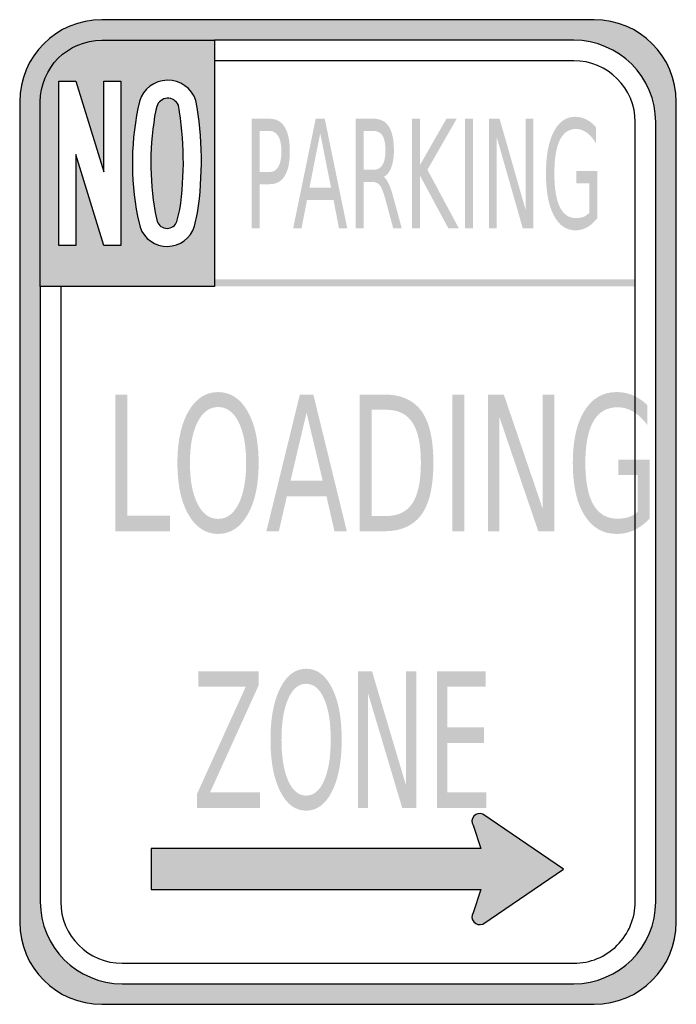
# Model space of a CAD drawing. Header units: inches. Extents: x -0.5 to 0.5, y -0.75 to 0.75.
import ezdxf

# ---------------------------------------------------------------- set-up
doc = ezdxf.new("R2010")
doc.units = ezdxf.units.IN
doc.header["$MEASUREMENT"] = 0

msp = doc.modelspace()

# ---------------------------------------------------------------- hatches: boundary and pattern name
h = msp.add_hatch(color=7)
h.paths.add_polyline_path([(-0.4989, 0.642), (-0.4975, 0.6502), (-0.4955, 0.6582), (-0.4931, 0.6661), (-0.4902, 0.6737), (-0.4868, 0.681), (-0.4829, 0.6881), (-0.4787, 0.6949), (-0.474, 0.7014), (-0.4689, 0.7076), (-0.4634, 0.7134), (-0.4576, 0.7189), (-0.4514, 0.724), (-0.4449, 0.7287), (-0.4381, 0.7329), (-0.431, 0.7368), (-0.4237, 0.7402), (-0.4161, 0.7431), (-0.4082, 0.7455), (-0.4002, 0.7475), (-0.392, 0.7489), (-0.3836, 0.7497), (-0.375, 0.75), (0.375, 0.75), (0.3836, 0.7497), (0.392, 0.7489), (0.4002, 0.7475), (0.4082, 0.7455), (0.4161, 0.7431), (0.4237, 0.7402), (0.431, 0.7368), (0.4381, 0.7329), (0.4449, 0.7287), (0.4514, 0.724), (0.4576, 0.7189), (0.4634, 0.7134), (0.4689, 0.7076), (0.474, 0.7014), (0.4787, 0.6949), (0.4829, 0.6881), (0.4868, 0.681), (0.4902, 0.6737), (0.4931, 0.6661), (0.4955, 0.6582), (0.4975, 0.6502), (0.4989, 0.642), (0.4997, 0.6336), (0.5, 0.625), (0.5, -0.625), (0.4997, -0.6336), (0.4989, -0.642), (0.4975, -0.6502), (0.4955, -0.6582), (0.4931, -0.6661), (0.4902, -0.6737), (0.4868, -0.681), (0.4829, -0.6881), (0.4787, -0.6949), (0.474, -0.7014), (0.4689, -0.7076), (0.4634, -0.7134), (0.4576, -0.7189), (0.4514, -0.724), (0.4449, -0.7287), (0.4381, -0.7329), (0.431, -0.7368), (0.4237, -0.7402), (0.4161, -0.7431), (0.4082, -0.7455), (0.4002, -0.7475), (0.392, -0.7489), (0.3836, -0.7497), (0.375, -0.75), (-0.375, -0.75), (-0.3836, -0.7497), (-0.392, -0.7489), (-0.4002, -0.7475), (-0.4082, -0.7455), (-0.4161, -0.7431), (-0.4237, -0.7402), (-0.431, -0.7368), (-0.4381, -0.7329), (-0.4449, -0.7287), (-0.4514, -0.724), (-0.4576, -0.7189), (-0.4634, -0.7134), (-0.4689, -0.7076), (-0.474, -0.7014), (-0.4787, -0.6949), (-0.4829, -0.6881), (-0.4868, -0.681), (-0.4902, -0.6737), (-0.4931, -0.6661), (-0.4955, -0.6582), (-0.4975, -0.6502), (-0.4989, -0.642), (-0.4997, -0.6336), (-0.5, -0.625), (-0.5, 0.625), (-0.4997, 0.6336)])
h.paths.add_polyline_path([(-0.4687, -0.5937), (-0.4685, -0.6023), (-0.4676, -0.6107), (-0.4662, -0.6189), (-0.4643, -0.627), (-0.4619, -0.6348), (-0.4589, -0.6424), (-0.4555, -0.6498), (-0.4517, -0.6568), (-0.4474, -0.6636), (-0.4427, -0.6701), (-0.4376, -0.6763), (-0.4321, -0.6821), (-0.4263, -0.6876), (-0.4201, -0.6927), (-0.4136, -0.6974), (-0.4068, -0.7017), (-0.3998, -0.7055), (-0.3924, -0.7089), (-0.3848, -0.7119), (-0.377, -0.7143), (-0.3689, -0.7162), (-0.3607, -0.7176), (-0.3523, -0.7185), (-0.3437, -0.7187), (0.3437, -0.7187), (0.3523, -0.7185), (0.3607, -0.7176), (0.3689, -0.7162), (0.377, -0.7143), (0.3848, -0.7119), (0.3924, -0.7089), (0.3998, -0.7055), (0.4068, -0.7017), (0.4136, -0.6974), (0.4201, -0.6927), (0.4263, -0.6876), (0.4321, -0.6821), (0.4376, -0.6763), (0.4427, -0.6701), (0.4474, -0.6636), (0.4517, -0.6568), (0.4555, -0.6498), (0.4589, -0.6424), (0.4619, -0.6348), (0.4643, -0.627), (0.4662, -0.6189), (0.4676, -0.6107), (0.4685, -0.6023), (0.4687, -0.5937), (0.4687, 0.5937), (0.4685, 0.6023), (0.4676, 0.6107), (0.4662, 0.6189), (0.4643, 0.627), (0.4619, 0.6348), (0.4589, 0.6424), (0.4555, 0.6498), (0.4517, 0.6568), (0.4474, 0.6636), (0.4427, 0.6701), (0.4376, 0.6763), (0.4321, 0.6821), (0.4263, 0.6876), (0.4201, 0.6927), (0.4136, 0.6974), (0.4068, 0.7017), (0.3998, 0.7055), (0.3924, 0.7089), (0.3848, 0.7119), (0.377, 0.7143), (0.3689, 0.7162), (0.3607, 0.7176), (0.3523, 0.7185), (0.3437, 0.7187), (-0.2031, 0.7187), (-0.2031, 0.3437), (-0.4687, 0.3437)], flags=0)
h.paths.add_polyline_path([(-0.2428, 0.4194), (-0.2376, 0.4268), (-0.234, 0.4353), (-0.2292, 0.4556), (-0.2257, 0.4841), (-0.2237, 0.5127), (-0.2233, 0.5413), (-0.2245, 0.5699), (-0.2273, 0.5985), (-0.2317, 0.6269), (-0.2334, 0.6314), (-0.2357, 0.6357), (-0.2383, 0.6397), (-0.2413, 0.6433), (-0.2484, 0.6495), (-0.2565, 0.6541), (-0.261, 0.6558), (-0.2656, 0.6569), (-0.2703, 0.6576), (-0.2752, 0.6578), (-0.2801, 0.6575), (-0.2848, 0.6566), (-0.2894, 0.6553), (-0.2938, 0.6535), (-0.3018, 0.6486), (-0.3086, 0.6422), (-0.3115, 0.6385), (-0.314, 0.6344), (-0.3161, 0.6301), (-0.3177, 0.6255), (-0.3208, 0.6111), (-0.3233, 0.5966), (-0.3253, 0.5821), (-0.3268, 0.5675), (-0.3278, 0.5529), (-0.3283, 0.5383), (-0.3283, 0.5236), (-0.3278, 0.509), (-0.3268, 0.4944), (-0.3253, 0.4798), (-0.3233, 0.4652), (-0.3208, 0.4507), (-0.3167, 0.4338), (-0.3127, 0.4254), (-0.3073, 0.4183), (-0.3005, 0.4124), (-0.2926, 0.4081), (-0.284, 0.4054), (-0.2748, 0.4046), (-0.2656, 0.4057), (-0.2571, 0.4087), (-0.2494, 0.4133)], flags=0)
h.paths.add_polyline_path([(-0.4143, 0.6562), (-0.4403, 0.6562), (-0.4403, 0.4062), (-0.4143, 0.4062), (-0.4143, 0.5444), (-0.3721, 0.4062), (-0.3461, 0.4062), (-0.3461, 0.6562), (-0.3721, 0.6562), (-0.3721, 0.518)], flags=0)
h = msp.add_hatch(color=7)
h.paths.add_polyline_path([(-0.4679, 0.6377), (-0.4654, 0.6499), (-0.4614, 0.6615), (-0.456, 0.6723), (-0.4492, 0.6823), (-0.4413, 0.6913), (-0.4323, 0.6992), (-0.4223, 0.706), (-0.4115, 0.7114), (-0.3999, 0.7154), (-0.3877, 0.7179), (-0.375, 0.7187), (-0.2031, 0.7187), (-0.2031, 0.3437), (-0.4687, 0.3437), (-0.4687, 0.625), (-0.4679, 0.6377)])
h.paths.add_polyline_path([(-0.2926, 0.4081), (-0.284, 0.4054), (-0.2748, 0.4046), (-0.2656, 0.4057), (-0.2586, 0.4082), (-0.2571, 0.4087), (-0.2571, 0.4087), (-0.2571, 0.4087), (-0.2519, 0.4118), (-0.2494, 0.4133), (-0.2494, 0.4133), (-0.2494, 0.4133), (-0.2455, 0.4169), (-0.2428, 0.4194), (-0.2428, 0.4194), (-0.2428, 0.4194), (-0.2398, 0.4237), (-0.2376, 0.4268), (-0.2376, 0.4268), (-0.2376, 0.4268), (-0.2353, 0.4321), (-0.234, 0.4353), (-0.234, 0.4353), (-0.234, 0.4353), (-0.2292, 0.4556), (-0.2257, 0.4841), (-0.2237, 0.5127), (-0.2233, 0.5413), (-0.2233, 0.5413), (-0.2233, 0.5413), (-0.2245, 0.5699), (-0.2273, 0.5985), (-0.2317, 0.6269), (-0.2334, 0.6314), (-0.2357, 0.6357), (-0.2383, 0.6397), (-0.2413, 0.6433), (-0.2484, 0.6495), (-0.2565, 0.6541), (-0.261, 0.6558), (-0.2656, 0.6569), (-0.2703, 0.6576), (-0.2752, 0.6578), (-0.2801, 0.6575), (-0.2848, 0.6566), (-0.2894, 0.6553), (-0.2938, 0.6535), (-0.3018, 0.6486), (-0.3086, 0.6422), (-0.3115, 0.6385), (-0.314, 0.6344), (-0.3161, 0.6301), (-0.3177, 0.6255), (-0.3208, 0.6111), (-0.3233, 0.5966), (-0.3253, 0.5821), (-0.3268, 0.5675), (-0.3278, 0.5529), (-0.3283, 0.5383), (-0.3283, 0.5236), (-0.3278, 0.509), (-0.3268, 0.4944), (-0.3253, 0.4798), (-0.3233, 0.4652), (-0.3208, 0.4507), (-0.3167, 0.4338), (-0.3127, 0.4254), (-0.3073, 0.4183), (-0.3005, 0.4124), (-0.2926, 0.4081)], flags=0)
h.paths.add_polyline_path([(-0.4143, 0.6562), (-0.4143, 0.6562), (-0.4403, 0.6562), (-0.4403, 0.4062), (-0.4403, 0.4062), (-0.4143, 0.4062), (-0.4143, 0.5444), (-0.3721, 0.4062), (-0.3461, 0.4062), (-0.3461, 0.6562), (-0.3461, 0.6562), (-0.3721, 0.6562), (-0.3721, 0.5526), (-0.3721, 0.518), (-0.3826, 0.5525), (-0.4143, 0.6562)], flags=0)
for points in [[(-0.2938, 0.4563), (-0.2975, 0.4821), (-0.2997, 0.5081), (-0.3003, 0.5342), (-0.2993, 0.5603), (-0.2968, 0.5862), (-0.2928, 0.6121), (-0.2913, 0.618), (-0.2898, 0.6213), (-0.2878, 0.6242), (-0.2853, 0.6266), (-0.2823, 0.6285), (-0.279, 0.6298), (-0.2754, 0.6303), (-0.2718, 0.6301), (-0.2683, 0.6292), (-0.2652, 0.6277), (-0.2624, 0.6255), (-0.2601, 0.6228), (-0.2583, 0.6197), (-0.2544, 0.5933), (-0.2519, 0.5668), (-0.2508, 0.5403), (-0.2512, 0.5137), (-0.253, 0.4872), (-0.2562, 0.4608), (-0.2605, 0.4427), (-0.2619, 0.4397), (-0.2639, 0.4371), (-0.2663, 0.435), (-0.2691, 0.4334), (-0.2723, 0.4324), (-0.2756, 0.4321), (-0.2789, 0.4324), (-0.282, 0.4334), (-0.2848, 0.435), (-0.2873, 0.4371), (-0.2892, 0.4397), (-0.2907, 0.4427), (-0.2938, 0.4563)], [(-0.2892, 0.4397), (-0.2907, 0.4427), (-0.2938, 0.4563), (-0.2975, 0.4821), (-0.2997, 0.5081), (-0.3003, 0.5342), (-0.2993, 0.5603), (-0.2968, 0.5862), (-0.2928, 0.6121), (-0.2913, 0.618), (-0.2898, 0.6213), (-0.2878, 0.6242), (-0.2853, 0.6266), (-0.2823, 0.6285), (-0.279, 0.6298), (-0.2754, 0.6303), (-0.2718, 0.6301), (-0.2683, 0.6292), (-0.2652, 0.6277), (-0.2624, 0.6255), (-0.2601, 0.6228), (-0.2583, 0.6197), (-0.2544, 0.5933), (-0.2519, 0.5668), (-0.2508, 0.5403), (-0.2512, 0.5137), (-0.253, 0.4872), (-0.2562, 0.4608), (-0.2605, 0.4427), (-0.2619, 0.4397), (-0.2639, 0.4371), (-0.2663, 0.435), (-0.2691, 0.4334), (-0.2723, 0.4324), (-0.2756, 0.4321), (-0.2789, 0.4324), (-0.282, 0.4334), (-0.2848, 0.435), (-0.2873, 0.4371)], [(0.0975, 0.5991), (0.1096, 0.5991), (0.1096, 0.5286), (0.1499, 0.5991), (0.1655, 0.5991), (0.121, 0.5214), (0.1687, 0.4324), (0.1527, 0.4324), (0.1096, 0.5126), (0.1096, 0.4324), (0.0975, 0.4324), (0.0975, 0.5991)], [(0.1782, 0.5991), (0.1903, 0.5991), (0.1903, 0.4324), (0.1782, 0.4324), (0.1782, 0.5991)], [(0.2145, 0.5991), (0.2309, 0.5991), (0.2707, 0.4596), (0.2707, 0.5991), (0.2825, 0.5991), (0.2825, 0.4324), (0.2661, 0.4324), (0.2263, 0.5718), (0.2263, 0.4324), (0.2145, 0.4324), (0.2145, 0.5991)], [(-0.2031, 0.3437), (0.4375, 0.3437), (0.4375, 0.3542), (-0.2031, 0.3542), (-0.2031, 0.3437)], [(-0.3543, 0.179), (-0.3362, 0.179), (-0.3362, -0.0056), (-0.2711, -0.0056), (-0.2711, -0.0294), (-0.3543, -0.0294), (-0.3543, 0.179)], [(0.1589, 0.179), (0.177, 0.179), (0.177, -0.0294), (0.1589, -0.0294), (0.1589, 0.179)], [(0.213, 0.179), (0.2373, 0.179), (0.2966, 0.0047), (0.2966, 0.179), (0.3141, 0.179), (0.3141, -0.0294), (0.2898, -0.0294), (0.2305, 0.1449), (0.2305, -0.0294), (0.213, -0.0294), (0.213, 0.179)], [(-0.2281, -0.2426), (-0.1361, -0.2426), (-0.1361, -0.2641), (-0.2101, -0.4272), (-0.1342, -0.4272), (-0.1342, -0.4509), (-0.2299, -0.4509), (-0.2299, -0.4294), (-0.1558, -0.2663), (-0.2281, -0.2663), (-0.2281, -0.2426)], [(0.0152, -0.2426), (0.0366, -0.2426), (0.0885, -0.4169), (0.0885, -0.2426), (0.1039, -0.2426), (0.1039, -0.4509), (0.0826, -0.4509), (0.0306, -0.2766), (0.0306, -0.4509), (0.0152, -0.4509), (0.0152, -0.2426)], [(0.1354, -0.2426), (0.2095, -0.2426), (0.2095, -0.2663), (0.1513, -0.2663), (0.1513, -0.328), (0.2071, -0.328), (0.2071, -0.3517), (0.1513, -0.3517), (0.1513, -0.4272), (0.2109, -0.4272), (0.2109, -0.4509), (0.1354, -0.4509), (0.1354, -0.2426)]]:
    msp.add_hatch(color=7).paths.add_polyline_path(points)
h = msp.add_hatch(color=7)
edge = h.paths.add_edge_path()
edge.add_line((0.3678, 0.4562), (0.3678, 0.5009))
edge.add_line((0.3678, 0.5009), (0.348, 0.5009))
edge.add_line((0.348, 0.5009), (0.348, 0.5195))
edge.add_line((0.348, 0.5195), (0.3799, 0.5195))
edge.add_line((0.3799, 0.5195), (0.3799, 0.4479))
edge.add_spline(control_points=[(0.3799, 0.4479), (0.3752, 0.4417), (0.37, 0.4371), (0.3643, 0.4339), (0.3587, 0.4307), (0.3527, 0.4291), (0.3463, 0.4291), (0.3322, 0.4291), (0.3212, 0.4368), (0.3133, 0.452), (0.3054, 0.4672), (0.3015, 0.4884), (0.3015, 0.5156), (0.3015, 0.5428), (0.3054, 0.564), (0.3133, 0.5792), (0.3212, 0.5945), (0.3322, 0.6021), (0.3463, 0.6021), (0.3521, 0.6021), (0.3577, 0.6007), (0.3629, 0.598), (0.3682, 0.5954), (0.3731, 0.5914), (0.3775, 0.5862)], knot_values=[0, 0, 0, 0, 1, 1, 1, 2, 2, 2, 3, 3, 3, 4, 4, 4, 5, 5, 5, 6, 6, 6, 7, 7, 7, 8, 8, 8, 8], degree=3, periodic=0)
edge.add_line((0.3775, 0.5862), (0.3775, 0.5622))
edge.add_spline(control_points=[(0.3775, 0.5622), (0.373, 0.5693), (0.3683, 0.5746), (0.3632, 0.5782), (0.3582, 0.5817), (0.3528, 0.5835), (0.3473, 0.5835), (0.3363, 0.5835), (0.328, 0.5778), (0.3225, 0.5665), (0.317, 0.5551), (0.3143, 0.5381), (0.3143, 0.5156), (0.3143, 0.4931), (0.317, 0.4761), (0.3225, 0.4648), (0.328, 0.4534), (0.3363, 0.4477), (0.3473, 0.4477), (0.3516, 0.4477), (0.3554, 0.4484), (0.3588, 0.4497), (0.3621, 0.4511), (0.3652, 0.4533), (0.3678, 0.4562)], knot_values=[0, 0, 0, 0, 1, 1, 1, 2, 2, 2, 3, 3, 3, 4, 4, 4, 5, 5, 5, 6, 6, 6, 7, 7, 7, 8, 8, 8, 8], degree=3, periodic=0)
h = msp.add_hatch(color=7)
edge = h.paths.add_edge_path()
edge.add_line((-0.1466, 0.5991), (-0.1192, 0.5991))
edge.add_spline(control_points=[(-0.1192, 0.5991), (-0.1091, 0.5991), (-0.1015, 0.5948), (-0.0964, 0.5864), (-0.0912, 0.5779), (-0.0886, 0.5656), (-0.0886, 0.5493), (-0.0886, 0.5328), (-0.0912, 0.5204), (-0.0964, 0.512), (-0.1015, 0.5036), (-0.1091, 0.4994), (-0.1192, 0.4994)], knot_values=[0, 0, 0, 0, 1, 1, 1, 2, 2, 2, 3, 3, 3, 4, 4, 4, 4], degree=3, periodic=0)
edge.add_line((-0.1192, 0.4994), (-0.1344, 0.4994))
edge.add_line((-0.1344, 0.4994), (-0.1344, 0.4324))
edge.add_line((-0.1344, 0.4324), (-0.1466, 0.4324))
edge.add_line((-0.1466, 0.4324), (-0.1466, 0.5991))
edge = h.paths.add_edge_path(flags=0)
edge.add_line((-0.1344, 0.5805), (-0.1344, 0.5179))
edge.add_line((-0.1344, 0.5179), (-0.1192, 0.5179))
edge.add_spline(control_points=[(-0.1192, 0.5179), (-0.1135, 0.5179), (-0.1092, 0.5206), (-0.1061, 0.526), (-0.103, 0.5315), (-0.1014, 0.5392), (-0.1014, 0.5493), (-0.1014, 0.5592), (-0.103, 0.5669), (-0.1061, 0.5724), (-0.1092, 0.5778), (-0.1135, 0.5805), (-0.1192, 0.5805)], knot_values=[0, 0, 0, 0, 1, 1, 1, 2, 2, 2, 3, 3, 3, 4, 4, 4, 4], degree=3, periodic=0)
edge.add_line((-0.1192, 0.5805), (-0.1344, 0.5805))
h = msp.add_hatch(color=7)
h.paths.add_polyline_path([(-0.0492, 0.5991), (-0.0354, 0.5991), (-0.0012, 0.4324), (-0.0138, 0.4324), (-0.022, 0.4751), (-0.0625, 0.4751), (-0.0707, 0.4324), (-0.0835, 0.4324), (-0.0492, 0.5991)])
h.paths.add_polyline_path([(-0.0423, 0.5768), (-0.0588, 0.4939), (-0.0258, 0.4939), (-0.0423, 0.5768)], flags=0)
h = msp.add_hatch(color=7)
edge = h.paths.add_edge_path()
edge.add_spline(control_points=[(0.0545, 0.5105), (0.0571, 0.5089), (0.0596, 0.5054), (0.0621, 0.5), (0.0645, 0.4947), (0.067, 0.4873), (0.0695, 0.4779)], knot_values=[0, 0, 0, 0, 1, 1, 1, 2, 2, 2, 2], degree=3, periodic=0)
edge.add_line((0.0695, 0.4779), (0.0818, 0.4324))
edge.add_line((0.0818, 0.4324), (0.0688, 0.4324))
edge.add_line((0.0688, 0.4324), (0.0573, 0.4751))
edge.add_spline(control_points=[(0.0573, 0.4751), (0.0543, 0.4863), (0.0514, 0.4937), (0.0487, 0.4974), (0.0459, 0.501), (0.0421, 0.5028), (0.0373, 0.5028)], knot_values=[0, 0, 0, 0, 1, 1, 1, 2, 2, 2, 2], degree=3, periodic=0)
edge.add_line((0.0373, 0.5028), (0.024, 0.5028))
edge.add_line((0.024, 0.5028), (0.024, 0.4324))
edge.add_line((0.024, 0.4324), (0.0119, 0.4324))
edge.add_line((0.0119, 0.4324), (0.0119, 0.5991))
edge.add_line((0.0119, 0.5991), (0.0393, 0.5991))
edge.add_spline(control_points=[(0.0393, 0.5991), (0.0496, 0.5991), (0.0572, 0.5951), (0.0623, 0.5871), (0.0673, 0.5791), (0.0699, 0.5671), (0.0699, 0.5511), (0.0699, 0.5406), (0.0685, 0.5319), (0.0659, 0.5249), (0.0633, 0.518), (0.0595, 0.5132), (0.0545, 0.5105)], knot_values=[0, 0, 0, 0, 1, 1, 1, 2, 2, 2, 3, 3, 3, 4, 4, 4, 4], degree=3, periodic=0)
edge = h.paths.add_edge_path(flags=0)
edge.add_line((0.024, 0.5805), (0.024, 0.5214))
edge.add_line((0.024, 0.5214), (0.0393, 0.5214))
edge.add_spline(control_points=[(0.0393, 0.5214), (0.0452, 0.5214), (0.0496, 0.5239), (0.0526, 0.5289), (0.0556, 0.5339), (0.057, 0.5413), (0.057, 0.5511), (0.057, 0.5608), (0.0556, 0.5681), (0.0526, 0.5731), (0.0496, 0.578), (0.0452, 0.5805), (0.0393, 0.5805)], knot_values=[0, 0, 0, 0, 1, 1, 1, 2, 2, 2, 3, 3, 3, 4, 4, 4, 4], degree=3, periodic=0)
edge.add_line((0.0393, 0.5805), (0.024, 0.5805))
h = msp.add_hatch(color=7)
edge = h.paths.add_edge_path()
edge.add_spline(control_points=[(-0.1978, 0.1827), (-0.1791, 0.1827), (-0.1641, 0.1729), (-0.1529, 0.1534), (-0.1417, 0.1338), (-0.1361, 0.1075), (-0.1361, 0.0746), (-0.1361, 0.0418), (-0.1417, 0.0155), (-0.1529, -0.004), (-0.1641, -0.0236), (-0.1791, -0.0334), (-0.1978, -0.0334), (-0.2166, -0.0334), (-0.2317, -0.0236), (-0.2429, -0.0041), (-0.2542, 0.0154), (-0.2598, 0.0417), (-0.2598, 0.0746), (-0.2598, 0.1075), (-0.2542, 0.1338), (-0.2429, 0.1534), (-0.2317, 0.1729), (-0.2166, 0.1827), (-0.1978, 0.1827)], knot_values=[0, 0, 0, 0, 1, 1, 1, 2, 2, 2, 3, 3, 3, 4, 4, 4, 5, 5, 5, 6, 6, 6, 7, 7, 7, 8, 8, 8, 8], degree=3, periodic=0)
edge = h.paths.add_edge_path(flags=0)
edge.add_spline(control_points=[(-0.1978, 0.1599), (-0.211, 0.1599), (-0.2214, 0.1522), (-0.2291, 0.137), (-0.2369, 0.1217), (-0.2407, 0.1009), (-0.2407, 0.0746), (-0.2407, 0.0484), (-0.2369, 0.0276), (-0.2291, 0.0124), (-0.2214, -0.0029), (-0.211, -0.0105), (-0.1978, -0.0105), (-0.1847, -0.0105), (-0.1743, -0.0029), (-0.1666, 0.0124), (-0.159, 0.0276), (-0.1551, 0.0484), (-0.1551, 0.0746), (-0.1551, 0.1009), (-0.159, 0.1217), (-0.1666, 0.137), (-0.1743, 0.1522), (-0.1847, 0.1599), (-0.1978, 0.1599)], knot_values=[0, 0, 0, 0, 1, 1, 1, 2, 2, 2, 3, 3, 3, 4, 4, 4, 5, 5, 5, 6, 6, 6, 7, 7, 7, 8, 8, 8, 8], degree=3, periodic=0)
h = msp.add_hatch(color=7)
edge = h.paths.add_edge_path()
edge.add_line((0.4413, 0.0004), (0.4413, 0.0563))
edge.add_line((0.4413, 0.0563), (0.4117, 0.0563))
edge.add_line((0.4117, 0.0563), (0.4117, 0.0795))
edge.add_line((0.4117, 0.0795), (0.4592, 0.0795))
edge.add_line((0.4592, 0.0795), (0.4592, -0.01))
edge.add_spline(control_points=[(0.4592, -0.01), (0.4522, -0.0177), (0.4445, -0.0235), (0.4361, -0.0275), (0.4277, -0.0314), (0.4187, -0.0334), (0.4091, -0.0334), (0.3882, -0.0334), (0.3719, -0.0239), (0.3601, -0.0049), (0.3483, 0.0142), (0.3424, 0.0406), (0.3424, 0.0746), (0.3424, 0.1086), (0.3483, 0.1352), (0.3601, 0.1542), (0.3719, 0.1732), (0.3882, 0.1827), (0.4091, 0.1827), (0.4178, 0.1827), (0.4261, 0.1811), (0.434, 0.1777), (0.4418, 0.1744), (0.4491, 0.1694), (0.4557, 0.1629)], knot_values=[0, 0, 0, 0, 1, 1, 1, 2, 2, 2, 3, 3, 3, 4, 4, 4, 5, 5, 5, 6, 6, 6, 7, 7, 7, 8, 8, 8, 8], degree=3, periodic=0)
edge.add_line((0.4557, 0.1629), (0.4557, 0.1329))
edge.add_spline(control_points=[(0.4557, 0.1329), (0.449, 0.1418), (0.4419, 0.1484), (0.4344, 0.1529), (0.4269, 0.1573), (0.4189, 0.1596), (0.4106, 0.1596), (0.3943, 0.1596), (0.382, 0.1525), (0.3738, 0.1382), (0.3656, 0.124), (0.3615, 0.1028), (0.3615, 0.0746), (0.3615, 0.0465), (0.3656, 0.0253), (0.3738, 0.0111), (0.382, -0.0031), (0.3943, -0.0102), (0.4106, -0.0102), (0.417, -0.0102), (0.4227, -0.0094), (0.4277, -0.0077), (0.4328, -0.0059), (0.4373, -0.0033), (0.4413, 0.0004)], knot_values=[0, 0, 0, 0, 1, 1, 1, 2, 2, 2, 3, 3, 3, 4, 4, 4, 5, 5, 5, 6, 6, 6, 7, 7, 7, 8, 8, 8, 8], degree=3, periodic=0)
h = msp.add_hatch(color=7)
h.paths.add_polyline_path([(-0.0733, 0.179), (-0.0528, 0.179), (-0.0018, -0.0294), (-0.0206, -0.0294), (-0.0328, 0.0241), (-0.0931, 0.0241), (-0.1053, -0.0294), (-0.1243, -0.0294), (-0.0733, 0.179)])
h.paths.add_polyline_path([(-0.0631, 0.1512), (-0.0876, 0.0475), (-0.0385, 0.0475), (-0.0631, 0.1512)], flags=0)
h = msp.add_hatch(color=7)
edge = h.paths.add_edge_path()
edge.add_line((0.0177, 0.179), (0.0548, 0.179))
edge.add_spline(control_points=[(0.0548, 0.179), (0.0807, 0.179), (0.0997, 0.1706), (0.1119, 0.1538), (0.124, 0.137), (0.13, 0.1107), (0.13, 0.075), (0.13, 0.0391), (0.124, 0.0127), (0.1118, -0.0041), (0.0996, -0.0209), (0.0806, -0.0294), (0.0548, -0.0294)], knot_values=[0, 0, 0, 0, 1, 1, 1, 2, 2, 2, 3, 3, 3, 4, 4, 4, 4], degree=3, periodic=0)
edge.add_line((0.0548, -0.0294), (0.0177, -0.0294))
edge.add_line((0.0177, -0.0294), (0.0177, 0.179))
edge = h.paths.add_edge_path(flags=0)
edge.add_line((0.0358, 0.1558), (0.0358, -0.0062))
edge.add_line((0.0358, -0.0062), (0.0576, -0.0062))
edge.add_spline(control_points=[(0.0576, -0.0062), (0.0761, -0.0062), (0.0896, 0.0003), (0.0981, 0.0133), (0.1067, 0.0264), (0.111, 0.0469), (0.111, 0.075), (0.111, 0.1029), (0.1067, 0.1234), (0.0981, 0.1363), (0.0896, 0.1493), (0.0761, 0.1558), (0.0576, 0.1558)], knot_values=[0, 0, 0, 0, 1, 1, 1, 2, 2, 2, 3, 3, 3, 4, 4, 4, 4], degree=3, periodic=0)
edge.add_line((0.0576, 0.1558), (0.0358, 0.1558))
h = msp.add_hatch(color=7)
edge = h.paths.add_edge_path()
edge.add_spline(control_points=[(-0.0637, -0.2388), (-0.0473, -0.2388), (-0.0341, -0.2486), (-0.0243, -0.2682), (-0.0145, -0.2878), (-0.0096, -0.314), (-0.0096, -0.347), (-0.0096, -0.3798), (-0.0145, -0.406), (-0.0243, -0.4256), (-0.0341, -0.4452), (-0.0473, -0.455), (-0.0637, -0.455), (-0.0802, -0.455), (-0.0934, -0.4452), (-0.1032, -0.4257), (-0.1131, -0.4061), (-0.118, -0.3799), (-0.118, -0.347), (-0.118, -0.314), (-0.1131, -0.2878), (-0.1032, -0.2682), (-0.0934, -0.2486), (-0.0802, -0.2388), (-0.0637, -0.2388)], knot_values=[0, 0, 0, 0, 1, 1, 1, 2, 2, 2, 3, 3, 3, 4, 4, 4, 5, 5, 5, 6, 6, 6, 7, 7, 7, 8, 8, 8, 8], degree=3, periodic=0)
edge = h.paths.add_edge_path(flags=0)
edge.add_spline(control_points=[(-0.0637, -0.2617), (-0.0752, -0.2617), (-0.0844, -0.2693), (-0.0911, -0.2846), (-0.0979, -0.2998), (-0.1013, -0.3206), (-0.1013, -0.347), (-0.1013, -0.3732), (-0.0979, -0.3939), (-0.0911, -0.4092), (-0.0844, -0.4245), (-0.0752, -0.4321), (-0.0637, -0.4321), (-0.0522, -0.4321), (-0.0431, -0.4245), (-0.0364, -0.4092), (-0.0296, -0.3939), (-0.0263, -0.3732), (-0.0263, -0.347), (-0.0263, -0.3206), (-0.0296, -0.2998), (-0.0364, -0.2846), (-0.0431, -0.2693), (-0.0522, -0.2617), (-0.0637, -0.2617)], knot_values=[0, 0, 0, 0, 1, 1, 1, 2, 2, 2, 3, 3, 3, 4, 4, 4, 5, 5, 5, 6, 6, 6, 7, 7, 7, 8, 8, 8, 8], degree=3, periodic=0)
h = msp.add_hatch(color=7)
edge = h.paths.add_edge_path()
edge.add_line((0.3281, -0.544), (0.2051, -0.4603))
edge.add_spline(control_points=[(0.2051, -0.4603), (0.2004, -0.4583), (0.1949, -0.4596), (0.1916, -0.4635), (0.1883, -0.4674), (0.1879, -0.473), (0.1906, -0.4773)], knot_values=[0, 0, 0, 0, 1, 1, 1, 2, 2, 2, 2], degree=3, periodic=0)
edge.add_line((0.1906, -0.4773), (0.2025, -0.5127))
edge.add_line((0.2025, -0.5127), (-0.3, -0.5127))
edge.add_line((-0.3, -0.5127), (-0.3, -0.5752))
edge.add_line((-0.3, -0.5752), (0.2025, -0.5752))
edge.add_line((0.2025, -0.5752), (0.1906, -0.6106))
edge.add_spline(control_points=[(0.1906, -0.6106), (0.1879, -0.615), (0.1883, -0.6206), (0.1916, -0.6245), (0.1949, -0.6284), (0.2004, -0.6297), (0.2051, -0.6277)], knot_values=[0, 0, 0, 0, 1, 1, 1, 2, 2, 2, 2], degree=3, periodic=0)
edge.add_line((0.2051, -0.6277), (0.3281, -0.544))

# ---------------------------------------------------------------- linework, layer by layer
at = {"color": 7}
for points in [[(0.375, 0.75), (-0.375, 0.75)], [(-0.2031, 0.7187), (-0.2031, 0.3437), (-0.4687, 0.3437), (-0.4687, 0.625)], [(-0.375, 0.7187), (-0.2031, 0.7187)], [(0.3437, 0.7187), (-0.2031, 0.7187), (-0.2031, 0.3437)], [(0.3437, 0.6875), (-0.2031, 0.6875)], [(-0.5, 0.625), (-0.5, -0.625)], [(-0.2913, 0.618), (-0.2928, 0.6121)], [(0.5, -0.625), (0.5, 0.625)], [(0.4375, -0.5937), (0.4375, 0.5937)], [(0.4687, -0.5937), (0.4687, 0.5937)], [(-0.3208, 0.4507), (-0.3167, 0.4338)], [(-0.2938, 0.4563), (-0.2907, 0.4427)], [(-0.2605, 0.4427), (-0.2562, 0.4608)], [(-0.234, 0.4353), (-0.2292, 0.4556)], [(-0.2031, 0.3437), (-0.4687, 0.3437), (-0.4687, -0.5937)], [(-0.4375, 0.3437), (-0.4375, -0.5937)], [(0.3281, -0.544), (0.2051, -0.4603)], [(0.1906, -0.4773), (0.2025, -0.5127), (-0.3, -0.5127), (-0.3, -0.5752), (0.2025, -0.5752), (0.1906, -0.6106)], [(0.2051, -0.6277), (0.3281, -0.544)], [(-0.3437, -0.6875), (0.3437, -0.6875)], [(-0.3437, -0.7187), (0.3437, -0.7187)], [(-0.375, -0.75), (0.375, -0.75)]]:
    msp.add_lwpolyline(points, dxfattribs=at)
msp.add_lwpolyline([(-0.4403, 0.6562), (-0.4143, 0.6562), (-0.3721, 0.518), (-0.3721, 0.6562), (-0.3461, 0.6562), (-0.3461, 0.4062), (-0.3721, 0.4062), (-0.4143, 0.5444), (-0.4143, 0.4062), (-0.4403, 0.4062), (-0.4403, 0.6562)], close=True, dxfattribs=at)
for points in [[(-0.375, 0.75), (-0.444, 0.75), (-0.5, 0.694), (-0.5, 0.625)], [(0.5, 0.625), (0.5, 0.694), (0.444, 0.75), (0.375, 0.75)], [(-0.4687, 0.625), (-0.4687, 0.6768), (-0.4268, 0.7187), (-0.375, 0.7187)], [(0.4687, 0.5937), (0.4687, 0.6628), (0.4128, 0.7187), (0.3437, 0.7187)], [(0.4375, 0.5937), (0.4375, 0.6455), (0.3955, 0.6875), (0.3437, 0.6875)], [(-0.3177, 0.6255), (-0.3308, 0.5681), (-0.3319, 0.5086), (-0.3208, 0.4507)], [(-0.2562, 0.4608), (-0.2483, 0.5135), (-0.249, 0.5672), (-0.2583, 0.6197)], [(-0.2292, 0.4556), (-0.2206, 0.5124), (-0.2214, 0.5703), (-0.2317, 0.6269)], [(-0.2928, 0.6121), (-0.3024, 0.5606), (-0.3027, 0.5078), (-0.2938, 0.4563)], [(-0.4687, -0.5937), (-0.4687, -0.6628), (-0.4128, -0.7187), (-0.3437, -0.7187)], [(-0.4375, -0.5937), (-0.4375, -0.6455), (-0.3955, -0.6875), (-0.3437, -0.6875)], [(0.3437, -0.7187), (0.4128, -0.7187), (0.4687, -0.6628), (0.4687, -0.5937)], [(-0.5, -0.625), (-0.5, -0.694), (-0.444, -0.75), (-0.375, -0.75)], [(0.375, -0.75), (0.444, -0.75), (0.5, -0.694), (0.5, -0.625)]]:
    msp.add_open_spline(points, degree=3, dxfattribs=at)
for points in [[(-0.2317, 0.6269), (-0.2378, 0.6456), (-0.2555, 0.6581), (-0.2752, 0.6578), (-0.2949, 0.6575), (-0.3122, 0.6444), (-0.3177, 0.6255)], [(-0.2583, 0.6197), (-0.2612, 0.6264), (-0.268, 0.6307), (-0.2754, 0.6303), (-0.2827, 0.6299), (-0.2891, 0.625), (-0.2913, 0.618)], [(-0.3167, 0.4338), (-0.3105, 0.416), (-0.2936, 0.4042), (-0.2748, 0.4046), (-0.256, 0.4049), (-0.2395, 0.4173), (-0.234, 0.4353)], [(-0.2907, 0.4427), (-0.2884, 0.4363), (-0.2824, 0.4321), (-0.2756, 0.4321), (-0.2688, 0.4321), (-0.2627, 0.4363), (-0.2605, 0.4427)], [(0.2051, -0.4603), (0.2004, -0.4583), (0.1949, -0.4596), (0.1916, -0.4635), (0.1883, -0.4674), (0.1879, -0.473), (0.1906, -0.4773)], [(0.3437, -0.6875), (0.3686, -0.6875), (0.3925, -0.6776), (0.41, -0.66), (0.4276, -0.6425), (0.4375, -0.6186), (0.4375, -0.5937)], [(0.1906, -0.6106), (0.1879, -0.615), (0.1883, -0.6206), (0.1916, -0.6245), (0.1949, -0.6284), (0.2004, -0.6297), (0.2051, -0.6277)]]:
    msp.add_open_spline(points, degree=3, knots=[0, 0, 0, 0, 1, 1, 1, 2, 2, 2, 2], dxfattribs=at)

doc.saveas('drawing.dxf')
